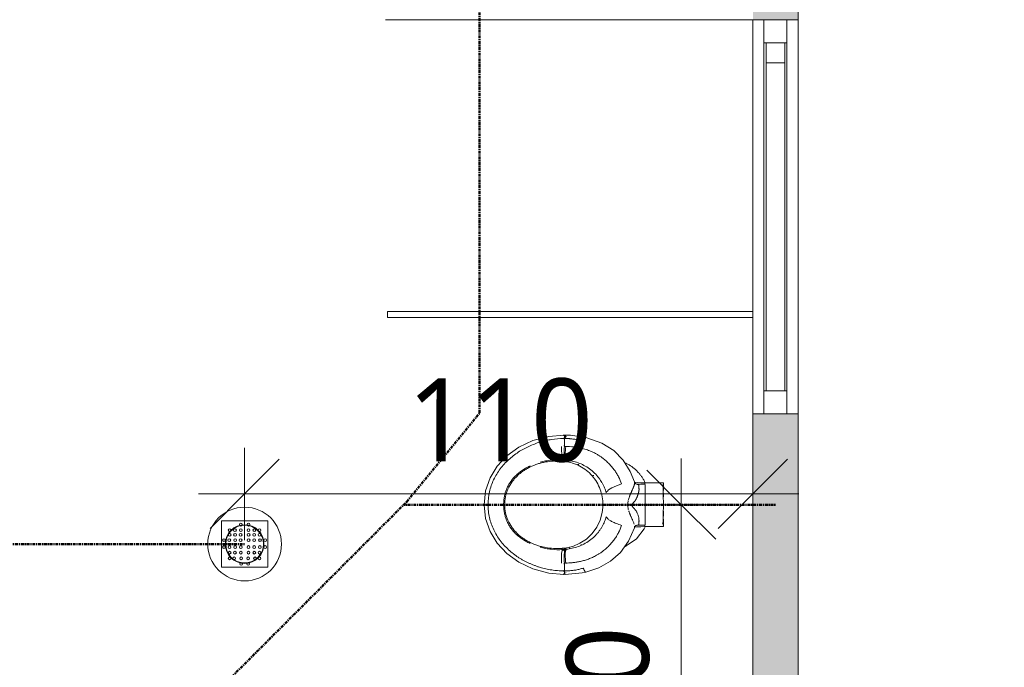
# Model space of a CAD drawing. Header units: millimetres. Extents: x -15787 to 43305, y -34460 to 16025.
# Tile 35 of 44: x 7084 to 9220, y 2343 to 3747. Entities that reach past the tile are written whole.
import ezdxf

# ---------------------------------------------------------------- set-up
doc = ezdxf.new("R2010")
doc.units = ezdxf.units.MM
doc.linetypes.add('Centre', pattern=[12.5, 2.5, -1.875, 6.25, -1.875])
for name, color, linetype, lineweight in [('A-ANNO-DIMS', 211, 'Continuous', 9), ('A-ANNO-DIMS-100', 211, 'Continuous', 9), ('A-DETL', 90, 'Continuous', 50), ('A-DOOR', 31, 'Continuous', 13), ('A-DOOR-FRAM', 31, 'Continuous', 13), ('A-GLAZ-CURT', 52, 'Continuous', 9), ('A-GLAZ-CWMG', 51, 'Continuous', 9), ('A-WALL-PATT', 111, 'Continuous', 9), ('G-IMPT', 8, 'Continuous', 9), ('I-WALL', 2, 'Continuous', 9), ('P-SANR-FIXT', 6, 'Continuous', 9)]:
    doc.layers.add(name, color=color, linetype=linetype, lineweight=lineweight)
doc.styles.add('Trebuchet MS', font='trebuc.ttf', dxfattribs={"height": 180})
doc.dimstyles.new('Cotes100e_Intérieur', dxfattribs={"dimscale": 304.8, "dimtxt": 185.571163, "dimasz": 0.492126, "dimexe": 0.328084, "dimexo": 0.0625, "dimgap": 0.065617, "dimtad": 1, "dimdec": 0, "dimlfac": 0.1, "dimzin": 0, "dimdsep": 46, "dimtxsty": 'Trebuchet MS', "dimblk1": 'OBLIQUE', "dimblk2": 'OBLIQUE', "dimsah": 1, "dimcen": 0.09, "dimdle": 0.328084, "dimazin": 0, "dimtfac": 1, "dimtdec": 4, "dimtix": 1, "dimtmove": 0, "dimatfit": 3, "dimfxl": 0.328084, "dimfxlon": 1, "dimtvp": 1, "dimtolj": 1, "dimtzin": 0, "dimarcsym": 2})

# ---------------------------------------------------------------- blocks, each defined once
blk = doc.blocks.new('PINT_ plein-vitré - P90 vitré-8161177-RDC_Réseaux')
at = {"layer": 'A-DOOR', "color": 23}
blk.add_line((-465, 979), (-465, 49), dxfattribs=at)
blk.add_arc((-465, 49), 930, 360, 90, dxfattribs=at)
at = {"layer": 'A-DOOR-FRAM', "color": 23}
for p, q in [((-515, 49), (-465, 49)), ((-515, -49), (-515, 49)), ((-465, 49), (-465, 9)), ((465, 49), (515, 49)), ((465, 9), (465, 49)), ((515, 49), (515, -49)), ((-465, 9), (-450, 9)), ((-450, 9), (-450, -49)), ((450, -49), (450, 9)), ((450, 9), (465, 9)), ((-450, -49), (-515, -49)), ((515, -49), (450, -49))]:
    blk.add_line(p, q, dxfattribs=at)
blk = doc.blocks.new('WC MATERNELLE POR_Contour21_P2564_BIM_FR - P256401 - CONTOUR 21 Cuvette indépendante enfant-V6-RDC_Réseaux')
at = {"layer": 'G-IMPT', "color": 30}
for p, q in [((-44.2, 40), (-44.2, 55.5)), ((44.2, 55.5), (44.2, 40)), ((-47.5, 40), (-47.5, 40.2)), ((-47.5, 40), (-47.5, 20.1)), ((-47.5, 0), (-47.5, 40)), ((-47.5, 0), (-47.5, 40)), ((47.5, 40.2), (47.5, 40)), ((47.5, 40), (47.5, 39)), ((47.5, 39), (47.5, 24.1)), ((47.5, 24.1), (47.5, 0)), ((-37.1, 0), (-44.2, 0)), ((-14, 0), (-21.3, 0))]:
    blk.add_line(p, q, dxfattribs=at)
at = {"layer": 'G-IMPT', "color": 30, "flags": 128}
for points in [[(0, 389), (-30.2, 385.8), (-58.1, 376.3), (-83.4, 361), (-105.7, 340.1), (-124.5, 314), (-138.9, 283.2), (-148.1, 248.9), (-151, 215.9)], [(0, 389), (30.2, 385.8), (58.1, 376.3), (83.4, 361), (105.7, 340.1), (124.5, 314), (138.9, 283.2), (148.1, 248.9), (151, 215.9)], [(-151, 213.4), (-147.6, 176.2), (-146, 168.7)], [(146, 168.7), (150.7, 201.8), (151, 213.4)], [(-49.8, 63.2), (-79.4, 75.8), (-103.6, 93.1), (-122.6, 114.6), (-136.7, 140), (-146, 168.7)], [(146, 168.7), (133.8, 133.8), (117.5, 107.9), (96.9, 87.4), (72, 71.9), (49.8, 63.2)], [(-45.1, 59.3), (-46.1, 60.7), (-48, 62.3), (-48.9, 62.9), (-49.8, 63.2)], [(-48.6, 62.6), (-48.3, 58.3), (-47.7, 49.2), (-47.5, 40.8), (-47.5, 40.1)], [(-45.2, 59.4), (-44.4, 57.5), (-44.2, 55.6)], [(44.2, 55.6), (44.6, 58), (45.2, 59.4)], [(49.8, 63.2), (49.1, 62.9), (47.2, 61.8), (46, 60.6), (45.1, 59.3)], [(47.5, 40.1), (47.7, 48.8), (48.2, 57.1), (48.6, 62.9)], [(-40, 0), (-40, 0.8), (-40, 1.5), (-40, 2.3), (-40, 3)], [(-40, 3), (-40, 2.3), (-40, 1.5), (-40, 0.8), (-40, 0)], [(40, 3), (40, 2.3), (40, 1.5), (40, 0.8), (40, 0)], [(40, 0), (40, 0.8), (40, 1.5), (40, 2.3), (40, 3)]]:
    blk.add_lwpolyline(points, dxfattribs=at)
at = {"layer": 'P-SANR-FIXT', "color": 30}
for p, q in [((-122.1, 221.1), (-126.4, 220.9)), ((-109.2, 221.3), (-113.3, 221.3)), ((-100.1, 212.3), (-99.9, 215)), ((-99.9, 215), (-99.5, 219.9)), ((99.5, 219.5), (99.9, 215)), ((113.3, 215.8), (109.1, 215.9)), ((117.6, 215.7), (113.3, 215.8)), ((122.1, 215.4), (117.6, 215.7)), ((126.5, 215), (122.1, 215.4)), ((-44, 54.9), (-44.2, 55.6)), ((-45.2, 40.2), (-47.5, 40)), ((-43.9, 40.3), (-45.2, 40.2))]:
    blk.add_line(p, q, dxfattribs=at)
at = {"layer": 'P-SANR-FIXT', "color": 30, "flags": 128}
for points in [[(-113.3, 221.3), (-117.7, 221.3), (-122.1, 221.1)], [(-100, 220.1), (-102.3, 220.6), (-105.5, 221), (-109.2, 221.3)], [(-97.3, 218.8), (-98.4, 219.5), (-100, 220.1)], [(0, 131.1), (-16.9, 132.9), (-33.3, 137.6), (-48.8, 144.8), (-62.6, 154.7), (-74.4, 167), (-83.7, 181.3), (-90.3, 197), (-93.9, 213.7)], [(109.1, 215.9), (105.3, 215.7), (102.1, 215.3), (99.7, 214.8), (98.1, 214.2), (97, 213.5)], [(-126.5, 212.1), (-122, 212.5), (-117.6, 212.9), (-113.2, 213.1), (-109, 213.2), (-105.1, 213), (-102, 212.7), (-99.5, 212.2), (-97.8, 211.5), (-96.7, 210.7)], [(96.7, 211.3), (96.8, 211.8), (96.8, 212.4), (96.9, 212.9), (97, 213.5)], [(96.7, 210.7), (97.8, 211.5), (99.5, 212.2), (102, 212.7), (105.1, 213), (109, 213.2), (113.2, 213.1), (117.6, 212.9), (122, 212.5), (126.5, 212.1)], [(137.3, 174.1), (140.1, 173.1), (142.6, 172.1), (144.5, 171), (145.7, 169.8), (146, 168.8)], [(26, 124.4), (27.8, 123.3), (29.7, 121.7), (31.9, 119.2), (34.1, 116), (36.5, 111.9), (38.8, 107.1), (41, 101.9), (43.1, 96.4), (45.1, 90.7)], [(-47.8, 39.7), (-52.3, 42), (-73.9, 58.5), (-89.5, 80.6), (-90.5, 82.6)], [(0, 40), (0, 54.3), (0, 68.6)], [(-43.4, 40), (-43.5, 40), (-37.8, 40), (-27.6, 40), (-14.5, 40), (0, 40)], [(0, 39.6), (-8.8, 39.9), (-11.8, 40)]]:
    blk.add_lwpolyline(points, dxfattribs=at)
at = {"layer": 'P-SANR-FIXT', "color": 30}
for points, knots in [([(0, 389), (0, 388.9), (0, 388.6), (0, 387.5), (0, 386.8), (0, 386.4)], [-0.6666667, -0.6666667, -0.6666667, -0.6666667, -0.3333333, -0.1666667, 0, 0, 0, 0]), ([(0, 386.4), (0, 386.2), (0, 385.9), (0, 385.2), (0, 384.2), (0, 382.8), (0, 381.8), (0, 381.1)], [0, 0, 0, 0, 0.111111, 0.222222, 0.444444, 0.666667, 1, 1, 1, 1]), ([(0, 380.5), (9.5, 380.6), (23.6, 379.1), (41.5, 373.9), (54.3, 368.7), (66.6, 362.1), (81.8, 351.8), (94.7, 339.5), (106.3, 325.9), (116.8, 311.5), (126.9, 292.1), (135, 272), (139.3, 255.2), (142.4, 238.3), (143.5, 225.6), (143.7, 217.2)], [0, 0, 0, 0, 0.111111, 0.166667, 0.222222, 0.277778, 0.333333, 0.444444, 0.5, 0.555556, 0.666667, 0.777778, 0.833333, 0.888889, 1, 1, 1, 1]), ([(0, 344.6), (-5.9, 344.5), (-17.4, 343.3), (-34, 338), (-46.8, 330.9), (-56, 323.7), (-62.3, 317.7), (-68.1, 311.3), (-73.2, 304.3), (-77.8, 297), (-83.2, 286.9), (-87.7, 275.6), (-90.9, 264.6), (-93.3, 253.4), (-95, 238.9), (-95, 227.3), (-94.6, 221.5)], [0, 0, 0, 0, 0.1, 0.2, 0.3, 0.35, 0.4, 0.45, 0.5, 0.55, 0.6, 0.7, 0.75, 0.8, 0.9, 1, 1, 1, 1]), ([(-84.1, 289.2), (-82.5, 292.6), (-79.1, 299.2), (-73.5, 308.1), (-67.6, 315.8), (-59.1, 324.8), (-50.2, 331.9), (-40.7, 337.4), (-33.3, 340.8), (-25.7, 343.4), (-17.7, 345.3), (-9.1, 346.6), (-3.1, 346.8), (0, 346.8)], [0.3333333, 0.3333333, 0.3333333, 0.3333333, 0.3888889, 0.4444444, 0.5, 0.5555556, 0.6666667, 0.7222222, 0.7777778, 0.8333333, 0.8888889, 0.9444444, 1, 1, 1, 1]), ([(0, 346.8), (3.1, 346.8), (9.1, 346.6), (17.7, 345.3), (25.7, 343.4), (33.3, 340.8), (40.7, 337.4), (50.2, 331.9), (59.1, 324.8), (67.6, 315.8), (73.5, 308), (79.1, 299.2), (82.5, 292.7), (84.1, 289.2)], [0, 0, 0, 0, 0.0555556, 0.1111111, 0.1666667, 0.2222222, 0.2777778, 0.3333333, 0.4444444, 0.5, 0.5555556, 0.6111111, 0.6666667, 0.6666667, 0.6666667, 0.6666667]), ([(0, 346.8), (0, 346.5), (0, 345.7), (0, 345), (0, 344.6)], [0, 0, 0, 0, 0.4, 1, 1, 1, 1]), ([(94.6, 221.5), (95, 227.3), (95, 238.9), (93.3, 253.4), (90.9, 264.6), (87.7, 275.6), (83.2, 286.9), (77.8, 297), (73.2, 304.3), (68.1, 311.3), (62.3, 317.7), (56, 323.7), (46.8, 330.9), (34, 338), (17.4, 343.3), (5.9, 344.5), (0, 344.6)], [0, 0, 0, 0, 0.1, 0.2, 0.25, 0.3, 0.4, 0.45, 0.5, 0.55, 0.6, 0.65, 0.7, 0.8, 0.9, 1, 1, 1, 1]), ([(-97.5, 336), (-100.5, 332.8), (-104.8, 327.8), (-110.2, 320.7), (-114.1, 315.1), (-117.6, 309.3), (-120.8, 303.5), (-123.8, 297.7), (-126.5, 292), (-129.1, 286.2), (-131.6, 280.1), (-133.9, 273.9), (-136, 267.7), (-137.7, 261.6), (-139.7, 253.2), (-140.8, 246.8), (-141.5, 242.5)], [0.4444444, 0.4444444, 0.4444444, 0.4444444, 0.5, 0.5277778, 0.5555556, 0.5833333, 0.6111111, 0.6388889, 0.6666667, 0.6944444, 0.7222222, 0.75, 0.7777778, 0.8055556, 0.8333333, 0.8888889, 0.8888889, 0.8888889, 0.8888889]), ([(-97.3, 218.8), (-97.8, 227.1), (-97.4, 239.6), (-95, 255.7), (-93.3, 263.5), (-92.2, 267.3)], [0, 0, 0, 0, 0.1111111, 0.1666667, 0.2222222, 0.2222222, 0.2222222, 0.2222222]), ([(92.2, 267.3), (93.2, 263.5), (95, 255.7), (97.4, 239.5), (97.8, 227.1), (97.3, 218.8)], [0.7777778, 0.7777778, 0.7777778, 0.7777778, 0.8333333, 0.8888889, 1, 1, 1, 1]), ([(-150.3, 215), (-150.4, 215), (-150.6, 215), (-150.8, 215.1), (-150.9, 215.2), (-150.9, 215.3), (-151, 215.4), (-151, 215.4), (-151, 215.5), (-151, 215.6), (-151, 215.6), (-151, 215.8), (-151, 215.9), (-151, 216.1), (-151, 216.4), (-151, 216.9), (-150.9, 217.3), (-150.8, 217.5), (-150.7, 217.5), (-150.6, 217.4), (-150.5, 217), (-150.3, 216.2), (-150.1, 215.5), (-149.9, 215.1), (-149.8, 214.8), (-149.7, 214.5), (-149.6, 214.3), (-149.5, 214.2), (-149.5, 214.2)], [0, 0, 0, 0, 0.05, 0.1, 0.125, 0.15, 0.1625, 0.175, 0.1875, 0.196875, 0.20625, 0.225, 0.2375, 0.25, 0.275, 0.3, 0.35, 0.375, 0.3875, 0.4, 0.45, 0.5, 0.525, 0.55, 0.5625, 0.575, 0.5875, 0.596875, 0.596875, 0.596875, 0.596875]), ([(-147.2, 214.6), (-147.7, 214.6), (-148.8, 214.4), (-150, 214.1), (-150.7, 213.8), (-150.9, 213.7), (-150.9, 213.6)], [0.2349758, 0.2349758, 0.2349758, 0.2349758, 0.3333333, 0.5, 0.5833333, 0.6666667, 0.6666667, 0.6666667, 0.6666667]), ([(-145.3, 213.9), (-145.1, 214.2), (-144.6, 215.2), (-144.1, 216.4), (-143.7, 217.2)], [0.91802423, 0.91802423, 0.91802423, 0.91802423, 0.95, 1, 1, 1, 1]), ([(-143.7, 215), (-143.7, 213.7), (-143.7, 211.8), (-143.7, 209.2), (-143.6, 207.1), (-143.4, 205.1), (-143.1, 202.3), (-142.6, 198.8), (-142.2, 194.4), (-141.7, 190), (-140.8, 185.8), (-139.7, 181.7), (-138.6, 177.8), (-137.8, 175.3), (-137.3, 174.1)], [0, 0, 0, 0, 0.1, 0.15, 0.2, 0.25, 0.3, 0.4, 0.5, 0.6, 0.7, 0.8, 0.9, 1, 1, 1, 1]), ([(-128.7, 215.1), (-128.5, 215.2), (-127.9, 215.2), (-127.2, 215.3), (-126.7, 215.3)], [0.44210323, 0.44210323, 0.44210323, 0.44210323, 0.45, 0.47349847, 0.47349847, 0.47349847, 0.47349847]), ([(-126.5, 215), (-122.6, 215.2), (-117.6, 215.3), (-112.4, 215.3), (-109, 215.3), (-106.1, 215.2), (-103.6, 215), (-101.5, 214.7), (-99.6, 214.4), (-98.1, 214), (-97.3, 213.7), (-97, 213.5)], [0, 0, 0, 0, 0.2, 0.3, 0.4, 0.5, 0.6, 0.7, 0.8, 0.9, 1, 1, 1, 1]), ([(-113, 215.3), (-112.5, 215.2), (-109.5, 214.9), (-103.8, 214.6), (-98, 214.6), (-94.7, 214.6), (-94.2, 214.6)], [0.6780145, 0.6780145, 0.6780145, 0.6780145, 0.7, 0.8, 0.9, 0.917055, 0.917055, 0.917055, 0.917055]), ([(-99.9, 215), (-98.9, 215.1), (-97.3, 215.2), (-95.7, 215.1), (-95.1, 215.1)], [0, 0, 0, 0, 0.4, 0.6, 0.6, 0.6, 0.6]), ([(-97.3, 218.8), (-97.2, 218.9), (-97.1, 219.1), (-96.9, 219.3), (-96.6, 219.6), (-96.4, 219.8), (-96.1, 220.1), (-95.8, 220.4), (-95.5, 220.7), (-95.2, 221), (-94.9, 221.2), (-94.7, 221.4), (-94.6, 221.5)], [0, 0, 0, 0, 0.111111, 0.166667, 0.222222, 0.333333, 0.444444, 0.555556, 0.666667, 0.777778, 0.888889, 1, 1, 1, 1]), ([(-97, 213.5), (-97, 213.6), (-97, 213.9), (-97, 214.3), (-97, 214.5), (-97.1, 214.8), (-97.1, 215.1), (-97.1, 215.3), (-97.2, 215.6), (-97.2, 215.9), (-97.2, 216.2), (-97.2, 216.4), (-97.3, 216.7), (-97.3, 217), (-97.3, 217.2), (-97.3, 217.5), (-97.3, 217.8), (-97.3, 218), (-97.3, 218.4), (-97.3, 218.6), (-97.3, 218.8)], [0, 0, 0, 0, 0.1, 0.15, 0.2, 0.25, 0.3, 0.35, 0.4, 0.45, 0.5, 0.55, 0.6, 0.65, 0.7, 0.75, 0.8, 0.85, 0.9, 1, 1, 1, 1]), ([(106.4, 214.8), (105.5, 214.7), (102.1, 214.6), (98, 214.6), (94.7, 214.6), (94.2, 214.6)], [0.7654472, 0.7654472, 0.7654472, 0.7654472, 0.8, 0.9, 0.9170546, 0.9170546, 0.9170546, 0.9170546]), ([(97.3, 218.8), (97.2, 218.9), (97.1, 219.1), (96.9, 219.3), (96.6, 219.6), (96.4, 219.8), (96.1, 220.1), (95.8, 220.4), (95.5, 220.7), (95.2, 221), (94.9, 221.2), (94.7, 221.4), (94.6, 221.5)], [0, 0, 0, 0, 0.111111, 0.166667, 0.222222, 0.333333, 0.444444, 0.555556, 0.666667, 0.777778, 0.888889, 1, 1, 1, 1]), ([(99.9, 215), (98.9, 215.1), (97.3, 215.2), (95.7, 215.1), (95.1, 215.1)], [0, 0, 0, 0, 0.4, 0.6, 0.6, 0.6, 0.6]), ([(97, 213.5), (97, 213.6), (97, 213.9), (97, 214.3), (97, 214.5), (97.1, 214.8), (97.1, 215.1), (97.1, 215.3), (97.2, 215.6), (97.2, 215.9), (97.2, 216.2), (97.2, 216.4), (97.3, 216.7), (97.3, 217), (97.3, 217.2), (97.3, 217.5), (97.3, 217.8), (97.3, 218), (97.3, 218.4), (97.3, 218.6), (97.3, 218.8)], [0, 0, 0, 0, 0.1, 0.15, 0.2, 0.25, 0.3, 0.35, 0.4, 0.45, 0.5, 0.55, 0.6, 0.65, 0.7, 0.75, 0.8, 0.85, 0.9, 1, 1, 1, 1]), ([(97.3, 218.8), (97.9, 219.2), (99.3, 219.6), (101.7, 220.1), (104.2, 220.4), (107.5, 220.7), (112.3, 220.9), (118.4, 221), (123.6, 221), (126.4, 220.9)], [0, 0, 0, 0, 0.2, 0.3, 0.4, 0.55, 0.7, 0.85, 1, 1, 1, 1]), ([(114.2, 215.4), (113.3, 215.3), (111.3, 215.1), (109.3, 214.9), (108.2, 214.9)], [0.66093107, 0.66093107, 0.66093107, 0.66093107, 0.7, 0.74284315, 0.74284315, 0.74284315, 0.74284315]), ([(128.7, 215.1), (128.5, 215.2), (127.9, 215.2), (127.2, 215.3), (126.7, 215.3)], [0.44222451, 0.44222451, 0.44222451, 0.44222451, 0.45, 0.47349848, 0.47349848, 0.47349848, 0.47349848]), ([(137.3, 174.1), (137.8, 175.3), (138.6, 177.8), (139.7, 181.7), (140.8, 185.8), (141.7, 190), (142.2, 194.4), (142.6, 198.8), (143.1, 202.3), (143.4, 205.1), (143.6, 207.1), (143.7, 209.2), (143.7, 211.8), (143.7, 213.7), (143.7, 215)], [0, 0, 0, 0, 0.1, 0.2, 0.3, 0.4, 0.5, 0.6, 0.7, 0.75, 0.8, 0.85, 0.9, 1, 1, 1, 1]), ([(143.7, 217.2), (144.1, 216.4), (144.7, 214.9), (145.5, 213.6), (146.1, 212.7), (146.4, 212.3), (146.5, 212.2)], [0, 0, 0, 0, 0.05, 0.1, 0.125, 0.15, 0.15, 0.15, 0.15]), ([(147.2, 211.6), (147.2, 211.5), (147.3, 211.5), (147.5, 211.4), (147.7, 211.5), (147.9, 211.6), (148.2, 211.8), (148.5, 212.2), (148.8, 212.7), (149, 213.2), (149.1, 213.5), (149.3, 213.7), (149.4, 213.9), (149.4, 214.1), (149.6, 214.3), (149.7, 214.5), (149.8, 214.8), (149.9, 215.1), (150.1, 215.5), (150.3, 216.2), (150.5, 217), (150.6, 217.4), (150.7, 217.5), (150.8, 217.5), (150.9, 217.3), (151, 216.9), (151, 216.4), (151, 216.1), (151, 215.9), (151, 215.8), (151, 215.7), (151, 215.6), (151, 215.5), (151, 215.5), (151, 215.4), (150.9, 215.3), (150.9, 215.2), (150.8, 215.1), (150.6, 215), (150.4, 215), (150.3, 215)], [0.196875, 0.196875, 0.196875, 0.196875, 0.20625, 0.21875, 0.2375, 0.25, 0.275, 0.3, 0.325, 0.35, 0.3625, 0.375, 0.3875, 0.396875, 0.40625, 0.425, 0.4375, 0.45, 0.475, 0.5, 0.55, 0.6, 0.6125, 0.625, 0.65, 0.7, 0.725, 0.75, 0.7625, 0.775, 0.7875, 0.796875, 0.80625, 0.825, 0.8375, 0.85, 0.875, 0.9, 0.95, 1, 1, 1, 1]), ([(-147.3, 211.5), (-147.2, 211.5), (-147.1, 211.6), (-146.9, 211.8), (-146.7, 212), (-146.5, 212.1), (-146.5, 212.2)], [0.796875, 0.796875, 0.796875, 0.796875, 0.80625, 0.825, 0.8375, 0.85, 0.85, 0.85, 0.85]), ([(-126.5, 212.1), (-126.4, 207.9), (-126.1, 201), (-125, 191.7), (-124.1, 186.2), (-123.3, 182), (-122.4, 177.7), (-121.3, 173.3), (-120, 168.9), (-118.1, 163.1), (-115.3, 156), (-112.6, 150.4), (-111.1, 147.6)], [0, 0, 0, 0, 0.1111111, 0.1666667, 0.1944444, 0.2222222, 0.25, 0.2777778, 0.3055556, 0.3333333, 0.3888889, 0.4444444, 0.4444444, 0.4444444, 0.4444444]), ([(-96.7, 211.3), (-96.8, 211.5), (-96.8, 212.2), (-96.9, 212.9), (-97, 213.5)], [0.2, 0.2, 0.2, 0.2, 0.4, 1, 1, 1, 1]), ([(-96.7, 210.7), (-96.2, 206.8), (-94.8, 198.3), (-91.1, 185.3), (-85.6, 172.6), (-78.2, 160.5), (-70.4, 151.1), (-63.5, 144.5), (-58.1, 140.1), (-52.6, 136.2), (-45.3, 131.8), (-36.5, 127.6), (-29.4, 125.3), (-26, 124.4)], [0, 0, 0, 0, 0.111111, 0.222222, 0.333333, 0.444444, 0.555556, 0.611111, 0.666667, 0.722222, 0.777778, 0.888889, 1, 1, 1, 1]), ([(-94.2, 204.8), (-94.3, 204.5), (-94.4, 204), (-94.4, 203.5), (-94.5, 203.2)], [0.043441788, 0.043441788, 0.043441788, 0.043441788, 0.046875, 0.050359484, 0.050359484, 0.050359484, 0.050359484]), ([(96.7, 210.7), (96.2, 206.7), (94.9, 198.4), (91.1, 185.2), (85.6, 172.6), (78.2, 160.5), (68.9, 149.3), (59.9, 141.4), (52.9, 136.4), (49.5, 134.4), (48, 133.5)], [0, 0, 0, 0, 0.1111111, 0.2222222, 0.3333333, 0.4444444, 0.5555556, 0.6666667, 0.7222222, 0.7684276, 0.7684276, 0.7684276, 0.7684276]), ([(94.2, 204.8), (94.1, 205.7), (93.9, 206.7), (93.7, 207.7), (93.7, 207.7)], [0.95645644, 0.95645644, 0.95645644, 0.95645644, 0.96875, 0.96937684, 0.96937684, 0.96937684, 0.96937684]), ([(111.1, 147.7), (111.9, 149), (114.3, 153.8), (117.2, 160.6), (119.7, 167.8), (121.3, 173.3), (122.7, 178.8), (124.1, 185.9), (125.9, 198), (126.4, 206.8), (126.5, 212.1)], [0.555711, 0.555711, 0.555711, 0.555711, 0.5833333, 0.6527778, 0.6875, 0.7222222, 0.7569444, 0.7916667, 0.8611111, 1, 1, 1, 1]), ([(-141.8, 172.1), (-142.3, 171.8), (-143.1, 171.4), (-143.9, 170.8), (-144.3, 170.6), (-144.4, 170.5)], [0.2, 0.2, 0.2, 0.2, 0.3, 0.35, 0.4, 0.4, 0.4, 0.4]), ([(-144.4, 170.5), (-144.6, 170.3), (-144.9, 170.1), (-145.3, 169.7), (-145.5, 169.5), (-145.6, 169.3), (-145.7, 169.1), (-145.8, 169), (-145.9, 168.9), (-146, 168.8), (-146, 168.7), (-146, 168.6)], [0.4, 0.4, 0.4, 0.4, 0.45, 0.5, 0.55, 0.575, 0.6, 0.625, 0.65, 0.7, 0.75, 0.75, 0.75, 0.75]), ([(-146, 168.6), (-146, 168.6), (-145.9, 168.6), (-145.9, 168.5), (-145.9, 168.5), (-145.9, 168.4)], [0.75, 0.75, 0.75, 0.75, 0.775, 0.7875, 0.8, 0.8, 0.8, 0.8]), ([(-111.1, 147.6), (-110.2, 145.9), (-108.3, 142.5), (-104.9, 137.2), (-102.4, 133.7), (-101, 131.9)], [0.4444444, 0.4444444, 0.4444444, 0.4444444, 0.4791667, 0.5138889, 0.5555556, 0.5555556, 0.5555556, 0.5555556]), ([(-101, 131.8), (-100, 130.6), (-96.7, 126.3), (-92.4, 121.6), (-89.2, 118.4), (-88.6, 117.9)], [0.5556642, 0.5556642, 0.5556642, 0.5556642, 0.5833333, 0.6527778, 0.6666667, 0.6666667, 0.6666667, 0.6666667]), ([(101, 131.9), (102.2, 133.4), (104.5, 136.6), (107.9, 141.9), (110, 145.6), (111.1, 147.6)], [0.4444444, 0.4444444, 0.4444444, 0.4444444, 0.4791667, 0.5138889, 0.5555556, 0.5555556, 0.5555556, 0.5555556]), ([(-88.6, 117.9), (-86.4, 115.8), (-82, 111.8), (-77.3, 108.2), (-74.9, 106.5)], [0.6668695, 0.6668695, 0.6668695, 0.6668695, 0.7222222, 0.7776745, 0.7776745, 0.7776745, 0.7776745]), ([(-26, 124.4), (-27.3, 123.8), (-29.3, 122.3), (-31.7, 119.5), (-33.5, 117), (-35.2, 114.2), (-37, 110.9), (-38.8, 107), (-41.3, 101), (-43.5, 95.2), (-45.1, 90.7)], [0, 0, 0, 0, 0.2, 0.3, 0.4, 0.5, 0.6, 0.7, 0.8, 1, 1, 1, 1]), ([(0, 89.3), (0, 91.9), (0, 97.2), (0, 105.3), (0, 111.4), (0, 115.5), (0, 117.9), (0, 119.6), (0, 120.5), (0, 120.9)], [-1, -1, -1, -1, -0.833333, -0.666667, -0.444444, -0.333333, -0.222222, -0.111111, 0, 0, 0, 0]), ([(-74.9, 106.4), (-74.3, 106), (-70.8, 103.5), (-66, 100.5), (-61.6, 98.1), (-60.4, 97.5)], [0.7777778, 0.7777778, 0.7777778, 0.7777778, 0.7916667, 0.8611111, 0.8887876, 0.8887876, 0.8887876, 0.8887876]), ([(0, 68.6), (-0.2, 68.6), (-0.6, 68.7), (-1.3, 68.6), (-2, 68.3), (-2.5, 68.1), (-3, 67.8), (-3.4, 67.6), (-3.7, 67.4), (-4, 67.2), (-4.5, 66.8), (-5.4, 66.1), (-6.5, 65.1), (-7.6, 64.1), (-8.5, 63.3), (-9.2, 62.7), (-9.6, 62.4), (-9.9, 62.1), (-10.1, 62), (-10.3, 61.8), (-10.6, 61.7), (-11, 61.3), (-11.6, 60.9), (-12.2, 60.3), (-13.1, 59.7), (-14.4, 58.8), (-16.2, 57.9), (-18.6, 56.8), (-21.5, 55.7), (-24.2, 54.7), (-26.6, 53.9), (-28.6, 53.5), (-30.3, 53.2), (-31.6, 53.2), (-32.6, 53.1), (-33.1, 53.1), (-33.5, 53.1), (-33.9, 53.1), (-34.4, 53), (-35.3, 53), (-36.5, 53.1), (-37.8, 53.2), (-39.4, 53.3), (-40.5, 53.3), (-41.4, 53.4), (-42.1, 53.5), (-42.7, 53.8), (-43.5, 54.2), (-43.9, 54.6), (-44, 54.9)], [0, 0, 0, 0, 0.03125, 0.0625, 0.078125, 0.09375, 0.109375, 0.117188, 0.125, 0.132812, 0.140625, 0.15625, 0.1875, 0.203125, 0.21875, 0.234375, 0.242188, 0.246094, 0.25, 0.253906, 0.257812, 0.265625, 0.28125, 0.296875, 0.3125, 0.34375, 0.375, 0.40625, 0.4375, 0.46875, 0.5, 0.53125, 0.5625, 0.59375, 0.609375, 0.617188, 0.625, 0.632812, 0.640625, 0.65625, 0.6875, 0.71875, 0.75, 0.8125, 0.84375, 0.875, 0.90625, 0.9375, 1, 1, 1, 1]), ([(-29.6, 68.8), (-30.2, 68.5), (-31.5, 67.9), (-33.9, 66.8), (-36.7, 65.6), (-39.6, 64.4), (-41.2, 63.8), (-42, 63.6)], [0.375, 0.375, 0.375, 0.375, 0.40625, 0.4375, 0.5, 0.5625, 0.625, 0.625, 0.625, 0.625]), ([(-13.1, 75.3), (-13.5, 75.2), (-14.3, 75), (-15.4, 74.6), (-16.9, 74.1), (-18.1, 73.6), (-19.4, 73.1), (-20.6, 72.7), (-21.9, 72.1), (-23.4, 71.5), (-25.3, 70.7), (-27.5, 69.7), (-28.9, 69.1), (-29.6, 68.8)], [0.1468489, 0.1468489, 0.1468489, 0.1468489, 0.15625, 0.171875, 0.1875, 0.21875, 0.234375, 0.25, 0.265625, 0.28125, 0.3125, 0.34375, 0.375, 0.375, 0.375, 0.375]), ([(0, 77.7), (-0.8, 77.7), (-1.7, 77.7), (-3.1, 77.5), (-4.6, 77.3), (-6.5, 77), (-8.7, 76.5), (-10, 76.2), (-10.6, 76.1)], [0, 0, 0, 0, 0.03125, 0.046875, 0.0625, 0.09375, 0.109375, 0.125, 0.125, 0.125, 0.125]), ([(0, 68.6), (0.4, 68.3), (0.9, 68), (1.5, 67.6), (1.8, 67.4), (2.1, 67.1), (2.6, 66.7), (3.4, 66.1), (4.5, 65), (5.8, 63.9), (6.7, 63.1), (7.3, 62.6), (7.8, 62.2), (8.2, 61.9), (8.8, 61.4), (9.4, 61), (10.1, 60.6), (11, 60.1), (11.9, 59.7), (12.9, 59.2), (13.7, 58.8), (14.7, 58.4), (16, 57.7), (17.7, 56.9), (19.9, 56), (21.3, 55.5), (22, 55.3)], [0, 0, 0, 0, 0.0555556, 0.0694444, 0.0833333, 0.0972222, 0.1111111, 0.1388889, 0.1666667, 0.1944444, 0.2083333, 0.2152778, 0.2222222, 0.2291667, 0.2361111, 0.25, 0.2638889, 0.2777778, 0.3055556, 0.3194444, 0.3333333, 0.3472222, 0.3611111, 0.3888889, 0.4166667, 0.4444444, 0.4444444, 0.4444444, 0.4444444]), ([(10.6, 76), (12.3, 75.6), (14.9, 74.8), (18.2, 73.6), (20.2, 72.8), (21.8, 72.2), (23.4, 71.5), (25.3, 70.7), (27.5, 69.7), (29.5, 68.8), (31.5, 67.9), (33.3, 67.1), (34.8, 66.4), (35.9, 66), (36.4, 65.8), (36.7, 65.6)], [0.125, 0.125, 0.125, 0.125, 0.1875, 0.21875, 0.25, 0.265625, 0.28125, 0.3125, 0.34375, 0.375, 0.40625, 0.4375, 0.46875, 0.484375, 0.5, 0.5, 0.5, 0.5]), ([(36.7, 65.6), (36.9, 65.5), (37.4, 65.3), (38.4, 64.9), (39.5, 64.5), (40.6, 64.1), (41.4, 63.8), (41.8, 63.7), (42, 63.6)], [0.5, 0.5, 0.5, 0.5, 0.515625, 0.53125, 0.5625, 0.59375, 0.609375, 0.625, 0.625, 0.625, 0.625]), ([(47.7, 39.7), (49.3, 40.4), (52.8, 42.3), (58.2, 45.5), (63.7, 49.4), (68.9, 53.7), (75.6, 60), (83, 68.8), (87.9, 77.1), (90.1, 81.9), (90.4, 82.5)], [0.2014129, 0.2014129, 0.2014129, 0.2014129, 0.2222222, 0.25, 0.2777778, 0.3055556, 0.3333333, 0.3888889, 0.4444444, 0.4530644, 0.4530644, 0.4530644, 0.4530644]), ([(22, 55.3), (22.7, 55), (24.1, 54.6), (26.1, 54), (28.1, 53.6), (30, 53.3), (31.6, 53.1), (33.5, 53), (34.7, 53.1), (35.5, 53.1)], [0.4444444, 0.4444444, 0.4444444, 0.4444444, 0.4722222, 0.5, 0.5277778, 0.5555556, 0.5833333, 0.6111111, 0.6666667, 0.6666667, 0.6666667, 0.6666667]), ([(42, 63.6), (42.2, 63.5), (42.6, 63.4), (43.4, 63.2), (44.7, 62.9), (45.8, 62.8), (46.4, 62.8)], [0.625, 0.625, 0.625, 0.625, 0.640625, 0.65625, 0.6875, 0.75, 0.75, 0.75, 0.75]), ([(42.4, 53.6), (42.5, 53.7), (42.9, 53.8), (43.5, 54.2), (43.9, 54.6), (44, 54.9)], [0.8888889, 0.8888889, 0.8888889, 0.8888889, 0.9166667, 0.9444444, 1, 1, 1, 1]), ([(48.8, 63.1), (48.1, 62.7), (46.8, 61.7), (45.2, 59.7), (44.2, 57.4), (44, 55.7), (44, 54.9)], [0.2218482, 0.2218482, 0.2218482, 0.2218482, 0.4, 0.6, 0.8, 1, 1, 1, 1]), ([(46.5, 62.8), (47.1, 62.8), (48, 62.8), (49, 63), (49.5, 63.1), (49.7, 63.2)], [0.7534019, 0.7534019, 0.7534019, 0.7534019, 0.8125, 0.84375, 0.875, 0.875, 0.875, 0.875]), ([(43.4, 40), (43.6, 40), (44, 40), (44.2, 40), (44.1, 40), (43.5, 40), (42.6, 40), (41.3, 40), (39.7, 40), (37.5, 40), (34.5, 40), (31.2, 40), (28.3, 40), (25.4, 40), (21.3, 40), (16.2, 40), (9.3, 40), (3.8, 40), (0, 40)], [0.4444444, 0.4444444, 0.4444444, 0.4444444, 0.4722222, 0.5, 0.5277778, 0.5555556, 0.5833333, 0.6111111, 0.6388889, 0.6666667, 0.7083333, 0.75, 0.7708333, 0.7916667, 0.8333333, 0.875, 0.9166667, 1, 1, 1, 1]), ([(0, 39.6), (1.6, 39.6), (3.9, 39.7), (6.8, 39.8), (8.2, 39.8), (8.8, 39.9)], [0, 0, 0, 0, 0.0833333, 0.125, 0.1666667, 0.1666667, 0.1666667, 0.1666667]), ([(0, 0.2), (0, 6.1), (0, 19.4), (0, 32.4), (0, 39.6)], [0, 0, 0, 0, 0.444444, 1, 1, 1, 1]), ([(8.8, 39.9), (9.5, 39.9), (10.5, 39.9), (11.4, 40), (11.7, 40)], [0.16666667, 0.16666667, 0.16666667, 0.16666667, 0.20833333, 0.23562843, 0.23562843, 0.23562843, 0.23562843]), ([(43.9, 40.3), (44.4, 40.2), (45.7, 40.2), (47.1, 40.1), (47.5, 40), (47.5, 40)], [0.7890717, 0.7890717, 0.7890717, 0.7890717, 0.8333333, 0.9166667, 1, 1, 1, 1]), ([(-47.5, 0), (-47.5, 0.1), (-46.4, 0.2), (-41.9, 0.4), (-37, 0.4), (-32.6, 0.5), (-27.9, 0.5), (-22.8, 0.4), (-17.4, 0.4), (-9.9, 0.3), (-3.9, 0.2), (0, 0.2)], [0, 0, 0, 0, 0.166667, 0.333333, 0.416667, 0.5, 0.583333, 0.666667, 0.75, 0.833333, 1, 1, 1, 1]), ([(-31.5, 0), (-33.2, 0), (-38.6, 0), (-45.5, 0), (-47.5, 0), (-47.5, 0)], [0.4783085, 0.4783085, 0.4783085, 0.4783085, 0.5714286, 0.7857143, 1, 1, 1, 1]), ([(-28.7, 0.4), (-31, 0.4), (-35.1, 0.4), (-38.4, 0.2), (-39.8, 0.1), (-40, 0.1), (-40, 0)], [0.5095726, 0.5095726, 0.5095726, 0.5095726, 0.6666667, 0.8333333, 0.9166667, 1, 1, 1, 1]), ([(-40, 0), (-40, 0), (-39.4, 0), (-36.4, 0), (-33.1, 0), (-31.2, 0), (-31.1, 0)], [0, 0, 0, 0, 0.1428571, 0.2857143, 0.4285714, 0.4345573, 0.4345573, 0.4345573, 0.4345573]), ([(47.5, 0), (47.5, 0.1), (47.2, 0.1), (45.9, 0.2), (43.7, 0.3), (41.2, 0.4), (38.8, 0.4), (36.2, 0.4), (32.6, 0.5), (28.7, 0.5), (25.4, 0.4), (21.9, 0.4), (17.4, 0.4), (9.9, 0.3), (4, 0.2), (0, 0.2)], [0, 0, 0, 0, 0.083333, 0.166667, 0.25, 0.333333, 0.375, 0.416667, 0.5, 0.583333, 0.625, 0.666667, 0.75, 0.833333, 1, 1, 1, 1]), ([(40, 0), (40, 0), (39.4, 0), (36.4, 0), (33.1, 0), (31.2, 0), (31.1, 0)], [0, 0, 0, 0, 0.1428571, 0.2857143, 0.4285714, 0.4345955, 0.4345955, 0.4345955, 0.4345955]), ([(31.3, 0.4), (32.3, 0.4), (34, 0.4), (36.8, 0.3), (39.4, 0.1), (40, 0.1), (40, 0)], [0.5714286, 0.5714286, 0.5714286, 0.5714286, 0.6428571, 0.7142857, 0.8571429, 1, 1, 1, 1]), ([(47.5, 0), (47.5, 0), (46.6, 0), (41.9, 0), (35.8, 0), (31.5, 0)], [0, 0, 0, 0, 0.1428571, 0.2857143, 0.521664, 0.521664, 0.521664, 0.521664]), ([(8.9, 0), (8.2, 0), (5.3, 0), (2.3, 0), (0, 0)], [0.8571429, 0.8571429, 0.8571429, 0.8571429, 0.8928571, 1, 1, 1, 1])]:
    blk.add_open_spline(points, degree=3, knots=knots, dxfattribs=at)
for points in [[(-54.2, 368.4), (-58.4, 366.5), (-66.6, 362.1), (-78, 354.4), (-88.3, 345.7), (-94.5, 339.3), (-97.5, 336)], [(0, 380.5), (-4.8, 380.5), (-14.3, 380), (-28.1, 377.8), (-41.4, 374), (-50, 370.4), (-54.2, 368.4)], [(-49.7, 379.3), (-49.7, 379.4), (-49.6, 379.4), (-49.5, 379.4)], [(-141.5, 242.5), (-142.1, 238.2), (-143.1, 229.6), (-143.6, 221.3), (-143.7, 217.2)], [(-150.3, 214.1), (-150.3, 214.4), (-150.3, 214.7), (-150.3, 215)], [(-143.7, 215), (-144.6, 214.9), (-145.4, 214.8), (-146.3, 214.8)], [(-145.3, 215.1), (-144.2, 215.1), (-143.1, 215.1), (-141.9, 215.1)], [(-143.7, 217.2), (-143.6, 216.8), (-143.6, 216.1), (-143.6, 215.4), (-143.7, 215)], [(-143.7, 215), (-143.1, 215), (-141.9, 215), (-140, 215), (-138.2, 215), (-136.3, 215), (-134.3, 215), (-132.4, 215), (-130.4, 215), (-128.5, 215), (-127.2, 215), (-126.5, 215)], [(-126.5, 215), (-126.4, 214.5), (-126.3, 213.6), (-126.4, 212.6), (-126.5, 212.1)], [(-93.9, 213.7), (-94, 213.6), (-94.1, 213.4), (-94.4, 213.2), (-94.7, 212.9), (-94.9, 212.6), (-95.2, 212.3), (-95.5, 212), (-95.8, 211.7), (-96.1, 211.3), (-96.4, 211), (-96.6, 210.8), (-96.7, 210.7)], [(-94.6, 221.5), (-94.5, 220.2), (-94.3, 217.6), (-94, 215), (-93.9, 213.7)], [(0, 131.1), (5.7, 131.2), (17, 132.5), (33.5, 137.2), (49, 144.3), (63, 154.4), (74.8, 166.7), (84.2, 181), (90.8, 196.9), (93.2, 208), (93.9, 213.7)], [(93.9, 213.7), (94, 215), (94.3, 217.6), (94.5, 220.2), (94.6, 221.5)], [(93.9, 213.7), (94, 213.6), (94.1, 213.4), (94.4, 213.2), (94.7, 212.9), (94.9, 212.6), (95.2, 212.3), (95.5, 212), (95.8, 211.7), (96.1, 211.3), (96.4, 211), (96.6, 210.8), (96.7, 210.7)], [(100.1, 212.3), (100.1, 213.2), (100, 214.1), (99.9, 215)], [(126.5, 212.1), (126.4, 212.6), (126.3, 213.6), (126.4, 214.5), (126.5, 215)], [(143.7, 215), (143.1, 215), (141.9, 215), (140, 215), (138.2, 215), (136.3, 215), (134.3, 215), (132.4, 215), (130.4, 215), (128.5, 215), (127.2, 215), (126.5, 215)], [(145.3, 215.1), (144.2, 215.1), (143.1, 215.1), (141.9, 215.1)], [(143.7, 215), (143.6, 215.4), (143.6, 216.1), (143.6, 216.8), (143.7, 217.2)], [(147.1, 214.7), (146.1, 214.8), (145, 214.9), (143.7, 215)], [(149.4, 214.3), (148.8, 214.4), (148.1, 214.5), (147.3, 214.6)], [(151, 213.3), (151.1, 213.5), (150.9, 213.8), (150, 214.1), (149.4, 214.3)], [(150.3, 215), (150.3, 214.7), (150.3, 214.4), (150.3, 214.1)], [(94.8, 201.3), (94.7, 202), (94.6, 202.7), (94.4, 203.5)], [(-137.3, 174.1), (-139.1, 173.4), (-140.6, 172.7), (-141.8, 172.1)], [(-87.2, 177), (-87.2, 177.7), (-87.2, 178.5), (-87.2, 179.2)], [(86.9, 186.3), (87, 185.4), (87, 184.6), (87, 183.7)], [(63.4, 151.4), (63.4, 152), (63.4, 152.7), (63.4, 153.4)], [(-47.8, 133.8), (-47.8, 133.7), (-47.8, 133.6), (-47.7, 133.6)], [(47.1, 133), (43.5, 130.9), (36.5, 127.6), (29.4, 125.3), (26, 124.4)], [(88.6, 117.9), (90.8, 120), (95.1, 124.5), (99.1, 129.4), (101, 131.9)], [(74.9, 106.4), (77.3, 108.1), (82, 111.8), (86.4, 115.8), (88.6, 117.9)], [(-60.4, 97.5), (-55.4, 94.8), (-50.3, 92.6), (-45.1, 90.7)], [(45.1, 90.7), (50.3, 92.6), (55.4, 94.8), (60.4, 97.5)], [(60.4, 97.5), (62.9, 98.8), (67.8, 101.6), (72.6, 104.7), (74.9, 106.4)], [(0, 68.6), (0, 69), (0, 69.9), (0, 71.2), (0, 72.5), (0, 73.8), (0, 75.1), (0, 76.4), (0, 77.3), (0, 77.7)], [(0, 77.7), (3, 77.5), (6, 77.1), (8.8, 76.4)], [(-46.4, 62.8), (-46.8, 62.8), (-47.5, 62.8), (-48.3, 62.9), (-49.1, 63), (-49.5, 63.1), (-49.7, 63.2)], [(-47, 61.7), (-46.3, 61.1), (-45.2, 59.7), (-44.2, 57.4), (-44, 55.7), (-44, 54.9)], [(35.5, 53.1), (35.9, 53.1), (36.7, 53.1), (37.8, 53.1), (38.9, 53.2), (39.9, 53.2), (40.7, 53.3), (41.3, 53.4), (41.8, 53.5), (42.2, 53.6), (42.4, 53.6)], [(44, 54.9), (44.3, 55.5), (44.2, 56.1), (43.8, 56.9)], [(-25, 0), (-22.6, 0), (-20.1, 0), (-17.4, 0)], [(25, 0), (22.6, 0), (20.1, 0), (17.4, 0)], [(-8.9, 0), (-6, 0), (-3, 0), (0, 0)]]:
    blk.add_open_spline(points, degree=3, dxfattribs=at)
blk = doc.blocks.new('Panneau système - Vitré-8521026-RDC_Réseaux')
at = {"layer": 'A-GLAZ-CURT', "color": 30}
for p, q in [((355.5, 20), (-355.5, 20)), ((-355.5, 20), (-355.5, -20)), ((355.5, -20), (355.5, 20)), ((-355.5, -20), (355.5, -20))]:
    blk.add_line(p, q, dxfattribs=at)
blk = doc.blocks.new('Meneau rectangulaire - 50 x 50mm-8077858-RDC_Réseaux')
at = {"layer": 'A-GLAZ-CWMG', "color": 23, "lineweight": 13}
for p, q in [((0, 25), (-50, 25)), ((-50, 25), (-50, -25)), ((0, -25), (0, 25)), ((-50, -25), (0, -25))]:
    blk.add_line(p, q, dxfattribs=at)
blk = doc.blocks.new('Meneau rectangulaire - 50 x 50mm-8077859-RDC_Réseaux')
at = {"layer": 'A-GLAZ-CWMG', "color": 23, "lineweight": 13}
for p, q in [((-50, 25), (0, 25)), ((-50, -25), (-50, 25)), ((0, 25), (0, -25)), ((0, -25), (-50, -25))]:
    blk.add_line(p, q, dxfattribs=at)
blk = doc.blocks.new('Meneau rectangulaire - 50 x 50mm-8521023-RDC_Réseaux')
at = {"layer": 'A-GLAZ-CWMG', "color": 30}
for p, q in [((8698.7, 3653.7), (8698.7, 2942.7)), ((8748.7, 3653.7), (8748.7, 2942.7))]:
    blk.add_line(p, q, dxfattribs=at)
blk = doc.blocks.new('Panneau système - Vitré-8521030-RDC_Réseaux')
at = {"layer": 'A-GLAZ-CURT', "color": 30}
for p, q in [((21.7, 20), (-21.7, 20)), ((-21.7, 20), (-21.7, -20)), ((21.7, -20), (21.7, 20)), ((-21.7, -20), (21.7, -20))]:
    blk.add_line(p, q, dxfattribs=at)
blk = doc.blocks.new('Meneau rectangulaire - 50 x 50mm-8521029-RDC_Réseaux')
at = {"layer": 'A-GLAZ-CWMG', "color": 30}
for p, q in [((8698.7, 3697.2), (8698.7, 3653.7)), ((8748.7, 3697.2), (8748.7, 3653.7))]:
    blk.add_line(p, q, dxfattribs=at)
blk = doc.blocks.new('SIPHON DE SOL douche 100x100 - évacution DN40-8318934-RDC_Réseaux')
at = {"layer": 'P-SANR-FIXT', "color": 30}
for p, q in [((50, 50), (-50, 50)), ((-50, 50), (-50, -50)), ((50, -50), (50, 50)), ((-50, -50), (50, -50))]:
    blk.add_line(p, q, dxfattribs=at)
for centre in [(-7.5, 43), (7.5, 43), (-32.5, 31), (-32.5, 18.7), (-22.5, 31), (-21, 18.7), (-8.5, 18.7), (-7.5, 31), (7.5, 31), (8.5, 18.7), (21, 18.7), (22.5, 31), (32.5, 31), (32.5, 18.7), (-44.8, 6.5), (-32.8, 6.5), (-20.5, 6.5), (-8.5, 6.5), (8.5, 6.5), (20.5, 6.5), (32.8, 6.5), (44.8, 6.5), (-44.8, -8.5), (-33.3, -8.5), (-32.5, -20.2), (-20.8, -20.2), (-20.5, -8.5), (-8.7, -8.5), (-8.7, -20.2), (8.7, -8.5), (8.7, -20.2), (20.5, -8.5), (20.8, -20.2), (32.5, -20.2), (33.3, -8.5), (44.8, -8.5), (-32.5, -30.2), (-21, -30.2), (-8.5, -30.2), (-8.5, -42.1), (8.5, -30.2), (8.5, -42.1), (21, -30.2), (32.5, -30.2)]:
    blk.add_circle(centre, 3, dxfattribs=at)
for radius, start, end in [(80, 0, 180), (42, 0, 180), (42, 0, 180), (41, 0, 180), (80, 180, 360), (42, 180, 360), (42, 180, 360), (41, 180, 360)]:
    blk.add_arc((0, 0), radius, start, end, dxfattribs=at)
blk = doc.blocks.new('DIMBLOCK13-RDC_Réseaux')
at = {"layer": 'A-ANNO-DIMS-100'}
for p, q in [((7571.9, 2718.9), (7571.9, 2818.9)), ((8674.7, 2718.9), (8674.7, 2818.9)), ((7571.9, 2718.9), (7646.9, 2793.9)), ((8674.7, 2718.9), (8749.7, 2793.9)), ((7471.9, 2718.9), (8774.7, 2718.9)), ((7571.9, 2718.9), (7496.9, 2643.9)), ((7571.9, 2718.9), (7571.9, 2618.9)), ((8674.7, 2718.9), (8599.7, 2643.9)), ((8674.7, 2718.9), (8674.7, 2618.9))]:
    blk.add_line(p, q, dxfattribs=at)
at = {"layer": 'A-ANNO-DIMS-100', "color": 0, "insert": (7925.1, 2969.2), "char_height": 180, "width": 475.565, "attachment_point": 1, "line_spacing_factor": 1.048425, "style": 'Trebuchet MS'}
blk.add_mtext('110', dxfattribs=at)
blk = doc.blocks.new('_Oblique')
at = {"color": 0, "linetype": 'ByBlock', "lineweight": -2}
blk.add_line((-0.5, -0.5), (0.5, 0.5), dxfattribs=at)
blk = doc.blocks.new('DIMBLOCK15-RDC_Réseaux')
at = {"layer": 'A-ANNO-DIMS-100'}
for p, q in [((8519.4, 2795.5), (8519.4, 1895.5)), ((8519.4, 2695.5), (8444.4, 2770.5)), ((8519.4, 2695.5), (8419.4, 2695.5)), ((8519.4, 2695.5), (8594.4, 2620.5)), ((8519.4, 2695.5), (8619.4, 2695.5)), ((8519.4, 1895.5), (8444.4, 1970.5)), ((8519.4, 1895.5), (8419.4, 1895.5)), ((8519.4, 1895.5), (8594.4, 1820.5)), ((8519.4, 1895.5), (8619.4, 1895.5))]:
    blk.add_line(p, q, dxfattribs=at)
at = {"layer": 'A-ANNO-DIMS-100', "color": 0, "insert": (8269.1, 2163.4), "char_height": 180, "width": 317.044, "attachment_point": 1, "rotation": 90, "line_spacing_factor": 1.048425, "style": 'Trebuchet MS'}
blk.add_mtext('80', dxfattribs=at)

msp = doc.modelspace()

# ---------------------------------------------------------------- hatches: boundary and pattern name
at = {"layer": 'A-WALL-PATT'}
h = msp.add_hatch(color=30, dxfattribs=at)
h.paths.add_polyline_path([(8772.7, 2011.5), (8772.7, 2892.7), (8674.7, 2892.7), (8674.7, 2011.5), (8700.3, 2011.5)])
h.paths.add_polyline_path([(8772.7, 3747.2), (8772.7, 4557.2), (8674.7, 4557.2), (8674.7, 3747.2), (8700.3, 3747.2)])

# ---------------------------------------------------------------- linework, layer by layer
at = {"layer": 'A-DETL', "linetype": 'Centre'}
for p, q in [((8081.4, 7167.5), (8081.4, 2893.7)), ((8081.4, 2893.7), (7923.7, 2702)), ((7923.7, 2702), (6361.3, 1139.6)), ((8723.7, 2695.5), (7917.2, 2695.5)), ((7571.9, 2610.2), (6751.9, 2610.2))]:
    msp.add_line(p, q, dxfattribs=at)
at = {"layer": 'I-WALL', "color": 23, "lineweight": 13}
for p, q in [((8772.7, 3747.2), (8772.7, 4557.2)), ((7877.7, 3747.2), (8772.7, 3747.2)), ((8772.7, 2892.7), (8674.7, 2892.7)), ((8674.7, 2892.7), (8674.7, 701.5)), ((8772.7, 2060.5), (8772.7, 2892.7))]:
    msp.add_line(p, q, dxfattribs=at)
at = {"layer": 'I-WALL', "color": 30}
for p, q in [((8674.7, 2892.7), (8674.7, 3747.2)), ((8772.7, 3747.2), (8772.7, 2892.7)), ((7881.7, 3114.5), (8674.7, 3114.5)), ((7881.7, 3114.5), (7881.7, 3101.5)), ((8674.7, 3101.5), (7881.7, 3101.5))]:
    msp.add_line(p, q, dxfattribs=at)

# ---------------------------------------------------------------- block references
at = {"layer": 'A-DOOR', "color": 23}
msp.add_blockref('PINT_ plein-vitré - P90 vitré-8161177-RDC_Réseaux', (9734.9, 2011.5), dxfattribs=at)
at = {"layer": 'A-GLAZ-CURT', "color": 30, "rotation": 89.99999999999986}
for name, p in [('Panneau système - Vitré-8521030-RDC_Réseaux', (8723.7, 3675.4)), ('Panneau système - Vitré-8521026-RDC_Réseaux', (8723.7, 3298.2))]:
    msp.add_blockref(name, p, dxfattribs=at)
at = {"layer": 'A-GLAZ-CWMG', "color": 30, "extrusion": (0, 0, -1), "rotation": 90.00000000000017}
msp.add_blockref('Meneau rectangulaire - 50 x 50mm-8077859-RDC_Réseaux', (-8723.7, 3747.2), dxfattribs=at)
at = {"layer": 'A-GLAZ-CWMG', "color": 30}
for name in ['Meneau rectangulaire - 50 x 50mm-8521029-RDC_Réseaux', 'Meneau rectangulaire - 50 x 50mm-8521023-RDC_Réseaux']:
    msp.add_blockref(name, (0, 0), dxfattribs=at)
at = {"layer": 'A-GLAZ-CWMG', "color": 30, "rotation": 269.9999999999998}
msp.add_blockref('Meneau rectangulaire - 50 x 50mm-8077858-RDC_Réseaux', (8723.7, 2892.7), dxfattribs=at)
at = {"layer": 'P-SANR-FIXT', "color": 30}
for name, p, rotation in [('WC MATERNELLE POR_Contour21_P2564_BIM_FR - P256401 - CONTOUR 21 Cuvette indépendante enfant-V6-RDC_Réseaux', (8480.7, 2695.5), 90.0000000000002), ('SIPHON DE SOL douche 100x100 - évacution DN40-8318934-RDC_Réseaux', (7571.9, 2610.2), 180)]:
    msp.add_blockref(name, p, dxfattribs=dict(at, rotation=rotation))

# ---------------------------------------------------------------- dimensions: what is measured, and where the dimension line sits
at = {"layer": 'A-ANNO-DIMS'}
dim = msp.add_linear_dim(base=(8674.7, 2718.9), p1=(7571.9, 2618.9), p2=(8674.7, 2818.9), dimstyle='Cotes100e_Intérieur', override={"dimpost": '<>', "dimfxl": 1120.788936}, dxfattribs=at)
dim.commit()
dim.dimension.update_dxf_attribs({"geometry": 'DIMBLOCK13-RDC_Réseaux', "text_midpoint": (8123.3, 2830.5)})
dim = msp.add_linear_dim(base=(8519.4, 1895.5), p1=(8619.4, 2695.5), p2=(8619.4, 1895.5), angle=90, dimstyle='Cotes100e_Intérieur', override={"dimpost": '<>', "dimfxl": 800}, dxfattribs=at)
dim.commit()
dim.dimension.update_dxf_attribs({"geometry": 'DIMBLOCK15-RDC_Réseaux', "text_midpoint": (8407.8, 2295.5)})

doc.saveas('drawing.dxf')
